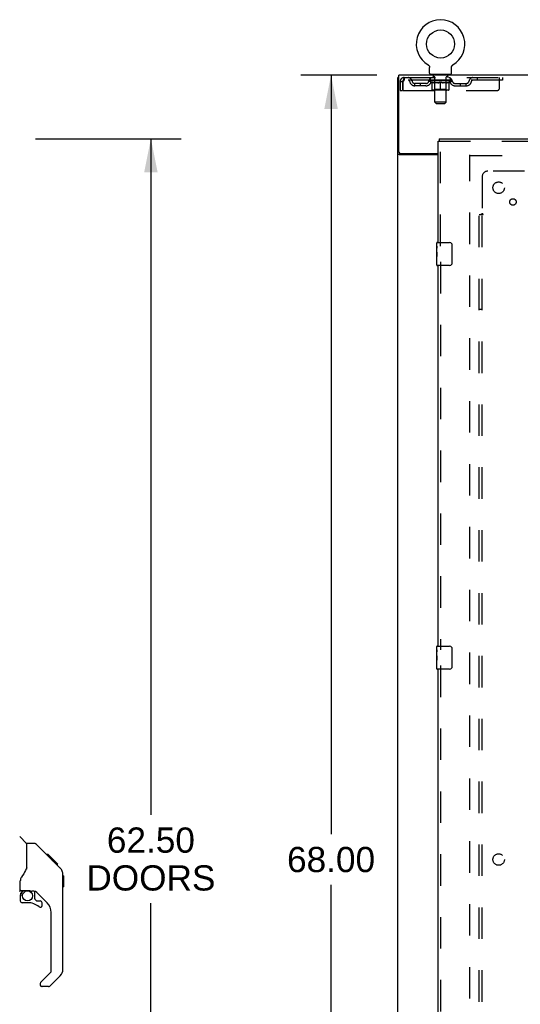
# Model space of a CAD drawing. Header units: inches. Extents: x 0 to 248, y 0 to 160.
# Tile 7 of 69: x 24 to 46, y 75 to 118. Entities that reach past the tile are written whole.
import ezdxf

# ---------------------------------------------------------------- set-up
doc = ezdxf.new("R2010")
doc.units = ezdxf.units.IN
doc.header["$LTSCALE"] = 13.627625
doc.header["$MEASUREMENT"] = 0
doc.linetypes.add('HIDDEN', pattern=[0.2, 0.1, -0.1])
doc.layers.get('0').update_dxf_attribs({"linetype": 'CONTINUOUS'})
for name, color, linetype in [('DEFAULT_2', 8, 'HIDDEN'), ('DIMENSIONS', 7, 'CONTINUOUS'), ('LEFTHAND_DOOR_ASSEMBLY', 7, 'CONTINUOUS'), ('RIGHTHAND_DOOR_ASSEMBLY', 7, 'CONTINUOUS'), ('SUBPANEL', 7, 'CONTINUOUS')]:
    doc.layers.add(name, color=color, linetype=linetype)
doc.styles.get("Standard").update_dxf_attribs({"font": 'arial.ttf'})
doc.dimstyles.new('DIMSTYLE_1', dxfattribs={"dimtxt": 1.093125, "dimasz": 1.4575, "dimexe": 0.09, "dimexo": 0.07, "dimgap": 0.0375, "dimtad": 0, "dimtih": 1, "dimtoh": 1, "dimzin": 4, "dimdsep": 46, "dimtxsty": 'Standard', "dimblk": '_FILLED', "dimblk1": '_FILLED', "dimblk2": '_FILLED', "dimcen": 0.09, "dimadec": 3, "dimazin": 1, "dimtfac": 1, "dimtdec": 3, "dimtofl": 0, "dimtmove": 0, "dimatfit": 3, "dimldrblk": '_FILLED', "dimfxl": 0, "dimtolj": 1, "dimtzin": 4, "dimarcsym": 0})

# ---------------------------------------------------------------- blocks, each defined once
blk = doc.blocks.new('_FILLED')
at = {"color": 0, "linetype": 'ByBlock'}
blk.add_solid([(0, 0), (-1, 0.2), (-1, -0.2)], dxfattribs=at)
blk = doc.blocks.new('*D9')
at = {"layer": 'DIMENSIONS', "color": 2, "linetype": 'Continuous'}
for p, q in [((25.135, 112.659), (31.456, 112.659)), ((30.144, 112.659), (30.144, 83.345)), ((30.144, 50.159), (30.144, 79.519)), ((25.135, 50.159), (31.456, 50.159))]:
    blk.add_line(p, q, dxfattribs=at)
at = {"layer": 'DIMENSIONS', "color": 2, "linetype": 'Continuous', "xscale": 1.4575, "yscale": 1.4575, "zscale": 1.4575}
for p, rotation in [((30.144, 112.659), 90), ((30.144, 50.159), 270)]:
    blk.add_blockref('_FILLED', p, dxfattribs=dict(at, rotation=rotation))
at = {"layer": 'DIMENSIONS', "color": 2, "linetype": 'Continuous', "insert": (30.144, 82.798), "char_height": 1.0931, "width": 5.5916, "attachment_point": 2, "line_spacing_factor": 0.9}
blk.add_mtext('62.50\\PDOORS', dxfattribs=at)
blk = doc.blocks.new('*D12')
at = {"layer": 'DIMENSIONS', "color": 2, "linetype": 'Continuous'}
for p, q in [((39.947, 115.409), (36.648, 115.409)), ((37.96, 115.409), (37.96, 82.503)), ((37.96, 47.409), (37.96, 80.316)), ((39.947, 47.409), (36.648, 47.409))]:
    blk.add_line(p, q, dxfattribs=at)
at = {"layer": 'DIMENSIONS', "color": 2, "linetype": 'Continuous', "xscale": 1.4575, "yscale": 1.4575, "zscale": 1.4575}
for p, rotation in [((37.96, 115.409), 90), ((37.96, 47.409), 270)]:
    blk.add_blockref('_FILLED', p, dxfattribs=dict(at, rotation=rotation))
at = {"layer": 'DIMENSIONS', "color": 2, "linetype": 'Continuous', "insert": (37.96, 81.956), "char_height": 1.0931, "width": 3.81984, "attachment_point": 2, "line_spacing_factor": 0.9}
blk.add_mtext('68.00', dxfattribs=at)

msp = doc.modelspace()

# ---------------------------------------------------------------- linework, layer by layer
at = {"color": 7, "linetype": 'Continuous'}
for p, q in [((42.173, 115.856), (42.173, 115.856)), ((42.173, 115.856), (42.176, 115.854)), ((42.176, 115.854), (42.178, 115.852)), ((42.178, 115.852), (42.18, 115.851)), ((42.18, 115.851), (42.184, 115.849)), ((42.184, 115.849), (42.187, 115.846)), ((42.187, 115.846), (42.19, 115.843)), ((42.19, 115.843), (42.194, 115.841)), ((42.194, 115.841), (42.197, 115.838)), ((42.197, 115.838), (42.2, 115.834)), ((42.2, 115.835), (42.203, 115.831)), ((42.203, 115.831), (42.206, 115.828)), ((42.205, 115.828), (42.208, 115.825)), ((42.208, 115.825), (42.211, 115.821)), ((42.211, 115.821), (42.213, 115.818)), ((42.213, 115.818), (42.216, 115.814)), ((42.216, 115.814), (42.218, 115.81)), ((42.218, 115.81), (42.22, 115.806)), ((42.22, 115.806), (42.222, 115.802)), ((42.222, 115.802), (42.224, 115.799)), ((42.224, 115.799), (42.225, 115.795)), ((42.225, 115.795), (42.227, 115.79)), ((42.227, 115.79), (42.228, 115.786)), ((42.228, 115.786), (42.229, 115.782)), ((42.234, 115.499), (42.234, 115.748)), ((43.184, 115.748), (43.184, 115.752)), ((43.184, 115.499), (43.184, 115.748)), ((43.188, 115.778), (43.189, 115.782)), ((43.189, 115.782), (43.19, 115.786)), ((43.19, 115.786), (43.191, 115.79)), ((43.191, 115.79), (43.193, 115.795)), ((43.193, 115.795), (43.195, 115.799)), ((43.195, 115.799), (43.196, 115.802)), ((43.196, 115.802), (43.198, 115.806)), ((43.198, 115.806), (43.2, 115.81)), ((43.2, 115.81), (43.203, 115.814)), ((43.203, 115.814), (43.205, 115.818)), ((43.205, 115.818), (43.207, 115.821)), ((43.207, 115.821), (43.21, 115.825)), ((43.21, 115.825), (43.213, 115.828)), ((43.213, 115.828), (43.216, 115.831)), ((43.215, 115.831), (43.218, 115.835)), ((43.218, 115.834), (43.221, 115.838)), ((43.221, 115.838), (43.225, 115.841)), ((43.225, 115.841), (43.228, 115.843)), ((43.228, 115.843), (43.231, 115.846)), ((43.231, 115.846), (43.235, 115.849)), ((43.235, 115.849), (43.238, 115.851)), ((43.238, 115.851), (43.24, 115.852)), ((43.238, 115.851), (43.24, 115.852)), ((43.24, 115.852), (43.242, 115.854)), ((43.242, 115.854), (43.245, 115.856)), ((43.245, 115.856), (43.245, 115.856)), ((40.907, 115.305), (40.855, 115.305)), ((42.272, 115.439), (42.272, 115.409)), ((43.147, 115.439), (42.272, 115.439)), ((43.147, 115.439), (43.147, 115.409))]:
    msp.add_line(p, q, dxfattribs=at)
at = {"color": 3, "linetype": 'Continuous'}
for p, q in [((40.855, 47.513), (40.855, 115.305)), ((40.907, 112.073), (40.907, 115.409)), ((118.553, 115.409), (40.907, 115.409)), ((42.605, 111.961), (40.925, 111.961)), ((40.967, 112.013), (42.605, 112.013))]:
    msp.add_line(p, q, dxfattribs=at)
at = {"color": 7, "linetype": 'Continuous'}
for points in [[(42.229, 115.782), (42.231, 115.778), (42.232, 115.774), (42.232, 115.77), (42.233, 115.765), (42.233, 115.761), (42.234, 115.757), (42.234, 115.752), (42.234, 115.748)], [(42.234, 115.757), (42.234, 115.752), (42.234, 115.748)], [(43.184, 115.752), (43.184, 115.757), (43.185, 115.761), (43.185, 115.765), (43.186, 115.769), (43.187, 115.774), (43.188, 115.778)], [(43.184, 115.752), (43.184, 115.757), (43.185, 115.761), (43.185, 115.765), (43.186, 115.77)]]:
    msp.add_lwpolyline(points, dxfattribs=at)
at = {"color": 3, "linetype": 'Continuous'}
for points in [[(40.89, 111.976), (40.886, 111.978), (40.882, 111.979), (40.879, 111.98), (40.876, 111.981), (40.873, 111.983), (40.87, 111.984), (40.868, 111.985), (40.865, 111.987), (40.863, 111.988), (40.861, 111.99), (40.859, 111.992), (40.858, 111.993), (40.857, 111.995), (40.856, 111.997), (40.856, 111.998), (40.855, 112), (40.855, 112.002)], [(40.925, 111.961), (40.923, 111.963), (40.921, 111.964), (40.918, 111.966), (40.915, 111.967), (40.912, 111.968), (40.909, 111.97), (40.905, 111.971), (40.901, 111.973), (40.89, 111.976)]]:
    msp.add_lwpolyline(points, dxfattribs=at)
at = {"color": 7, "linetype": 'Continuous'}
msp.add_circle((42.709, 116.763), 0.609, dxfattribs=at)
for centre, radius, start, end in [((42.709, 116.763), 1.054, 300.3993, 239.6007), ((42.294, 115.499), 0.06, 180, 270), ((43.124, 115.499), 0.06, 270, 360)]:
    msp.add_arc(centre, radius, start, end, dxfattribs=at)
at = {"color": 3, "linetype": 'Continuous'}
msp.add_arc((40.967, 112.073), 0.06, 180, 270, dxfattribs=at)
at = {"layer": 'DEFAULT_2', "color": 8, "linetype": 'HIDDEN'}
for p, q in [((42.173, 115.856), (42.173, 115.856)), ((42.178, 115.852), (42.18, 115.851)), ((43.245, 115.856), (43.245, 115.856)), ((41.126, 115.305), (41.126, 115.201)), ((41.126, 115.305), (45.397, 115.305)), ((42.272, 115.201), (42.272, 115.305)), ((42.364, 115.439), (42.364, 115.409)), ((42.399, 115.349), (42.399, 115.429)), ((42.468, 115.339), (42.409, 115.339)), ((42.46, 114.249), (42.46, 115.329)), ((43.009, 115.339), (42.95, 115.339)), ((42.958, 114.249), (42.958, 115.329)), ((43.019, 115.349), (43.019, 115.429)), ((43.054, 115.439), (43.054, 115.409)), ((43.147, 115.201), (43.147, 115.305)), ((44.297, 115.305), (44.297, 115.201)), ((45.272, 114.868), (45.272, 115.305)), ((45.397, 115.305), (45.397, 115.201)), ((40.959, 115.138), (40.959, 114.743)), ((40.959, 115.138), (41.063, 115.138)), ((41.063, 115.138), (41.063, 114.743)), ((41.093, 114.743), (41.093, 115.138)), ((45.397, 115.201), (41.126, 115.201)), ((41.595, 114.95), (41.595, 115.054)), ((42.077, 115.054), (41.595, 115.054)), ((42.077, 114.95), (41.595, 114.95)), ((41.845, 114.95), (41.845, 115.054)), ((42.203, 115.164), (42.203, 115.201)), ((42.33, 115.075), (42.203, 115.164)), ((43.215, 115.164), (42.203, 115.164)), ((42.211, 115.196), (42.211, 115.201)), ((42.218, 115.193), (42.218, 115.196)), ((42.218, 115.193), (43.201, 115.193)), ((42.225, 115.193), (42.225, 115.196)), ((42.225, 115.193), (42.225, 115.196)), ((42.233, 115.196), (42.233, 115.201)), ((42.246, 115.193), (42.246, 115.196)), ((42.248, 115.193), (42.248, 115.196)), ((42.271, 115.196), (42.271, 115.201)), ((42.282, 115.193), (42.282, 115.196)), ((42.284, 115.193), (42.284, 115.196)), ((42.448, 115.196), (42.287, 115.196)), ((42.321, 115.196), (42.321, 115.201)), ((42.322, 115.193), (42.322, 115.196)), ((42.323, 115.193), (42.323, 115.196)), ((42.325, 115.193), (42.325, 115.196)), ((42.33, 115.075), (42.339, 115.075)), ((42.331, 115.193), (42.331, 115.196)), ((42.331, 115.193), (42.331, 115.196)), ((42.334, 115.193), (42.334, 115.196)), ((42.337, 115.193), (42.337, 115.197)), ((42.339, 114.785), (42.339, 115.109)), ((42.34, 115.193), (42.34, 115.196)), ((42.351, 115.193), (42.351, 115.196)), ((42.366, 115.193), (42.366, 115.198)), ((42.366, 115.193), (42.366, 115.196)), ((42.383, 115.193), (42.383, 115.196)), ((42.384, 115.196), (42.384, 115.201)), ((42.391, 115.193), (42.391, 115.196)), ((42.395, 115.193), (42.395, 115.196)), ((42.402, 115.193), (42.402, 115.196)), ((42.411, 115.193), (42.411, 115.199)), ((42.424, 115.193), (42.424, 115.196)), ((42.426, 115.193), (42.426, 115.196)), ((42.448, 115.193), (42.448, 115.196)), ((42.501, 115.196), (42.452, 115.196)), ((42.596, 115.075), (42.452, 115.075)), ((42.456, 115.196), (42.456, 115.201)), ((42.459, 114.787), (42.459, 115.162)), ((42.461, 115.193), (42.461, 115.196)), ((42.465, 115.193), (42.465, 115.196)), ((42.47, 115.193), (42.47, 115.2)), ((42.473, 115.193), (42.473, 115.196)), ((42.482, 115.193), (42.482, 115.196)), ((42.501, 115.193), (42.501, 115.196)), ((42.561, 115.196), (42.514, 115.196)), ((42.53, 115.193), (42.53, 115.196)), ((42.536, 115.196), (42.536, 115.201)), ((42.539, 115.193), (42.539, 115.196)), ((42.541, 115.193), (42.541, 115.201)), ((42.543, 115.193), (42.543, 115.196)), ((42.549, 115.193), (42.549, 115.196)), ((42.561, 115.193), (42.561, 115.196)), ((42.626, 115.196), (42.582, 115.196)), ((42.592, 115.193), (42.592, 115.196)), ((42.618, 115.196), (42.709, 115.201)), ((42.621, 115.196), (42.621, 115.201)), ((42.622, 115.201), (42.621, 115.201)), ((42.622, 115.196), (42.622, 115.201)), ((42.622, 115.193), (42.622, 115.196)), ((42.625, 115.193), (42.625, 115.196)), ((42.626, 115.193), (42.626, 115.196)), ((42.626, 115.193), (42.626, 115.196)), ((42.692, 115.196), (42.654, 115.196)), ((42.658, 115.193), (42.658, 115.196)), ((42.692, 115.193), (42.692, 115.196)), ((42.707, 115.196), (42.707, 115.196)), ((42.707, 115.193), (42.707, 115.196)), ((42.707, 115.193), (42.707, 115.196)), ((42.709, 115.196), (42.709, 115.201)), ((42.709, 114.755), (42.709, 115.11)), ((42.711, 115.193), (42.711, 115.196)), ((42.711, 115.193), (42.711, 115.196)), ((42.711, 115.196), (42.711, 115.196)), ((42.713, 115.196), (42.764, 115.196)), ((42.726, 115.193), (42.726, 115.196)), ((42.739, 115.196), (42.739, 115.2)), ((42.739, 115.2), (42.801, 115.196)), ((42.756, 115.196), (42.756, 115.199)), ((42.76, 115.193), (42.76, 115.196)), ((42.792, 115.193), (42.792, 115.196)), ((42.793, 115.193), (42.793, 115.196)), ((42.793, 115.193), (42.793, 115.196)), ((42.793, 115.196), (42.836, 115.196)), ((42.797, 115.196), (42.797, 115.201)), ((42.797, 115.196), (42.797, 115.201)), ((42.797, 115.201), (42.797, 115.201)), ((42.797, 115.193), (42.797, 115.196)), ((42.966, 115.075), (42.822, 115.075)), ((42.826, 115.193), (42.826, 115.196)), ((42.857, 115.193), (42.857, 115.196)), ((42.857, 115.196), (42.904, 115.196)), ((42.869, 115.193), (42.869, 115.196)), ((42.875, 115.193), (42.875, 115.196)), ((42.877, 115.193), (42.877, 115.201)), ((42.879, 115.193), (42.879, 115.196)), ((42.882, 115.196), (42.882, 115.201)), ((42.888, 115.193), (42.888, 115.196)), ((42.917, 115.193), (42.917, 115.196)), ((42.917, 115.196), (42.966, 115.196)), ((42.936, 115.193), (42.936, 115.196)), ((42.945, 115.193), (42.945, 115.196)), ((42.948, 115.193), (42.948, 115.2)), ((42.953, 115.193), (42.953, 115.196)), ((42.957, 115.193), (42.957, 115.196)), ((42.959, 114.787), (42.959, 115.162)), ((42.962, 115.196), (42.962, 115.201)), ((42.97, 115.193), (42.97, 115.196)), ((42.97, 115.196), (43.131, 115.196)), ((42.992, 115.193), (42.992, 115.196)), ((42.995, 115.193), (42.995, 115.196)), ((43.007, 115.193), (43.007, 115.199)), ((43.016, 115.193), (43.016, 115.196)), ((43.023, 115.193), (43.023, 115.196)), ((43.027, 115.193), (43.027, 115.196)), ((43.034, 115.196), (43.034, 115.201)), ((43.036, 115.193), (43.036, 115.196)), ((43.052, 115.193), (43.052, 115.198)), ((43.052, 115.193), (43.052, 115.196)), ((43.067, 115.193), (43.067, 115.196)), ((43.078, 115.193), (43.078, 115.196)), ((43.08, 114.785), (43.08, 115.109)), ((43.08, 115.075), (43.088, 115.075)), ((43.082, 115.193), (43.082, 115.197)), ((43.084, 115.193), (43.084, 115.196)), ((43.087, 115.193), (43.087, 115.196)), ((43.087, 115.193), (43.087, 115.196)), ((43.088, 115.075), (43.215, 115.164)), ((43.093, 115.193), (43.093, 115.196)), ((43.095, 115.193), (43.095, 115.196)), ((43.096, 115.193), (43.096, 115.196)), ((43.097, 115.196), (43.097, 115.201)), ((43.134, 115.193), (43.134, 115.196)), ((43.136, 115.193), (43.136, 115.196)), ((43.147, 115.196), (43.147, 115.201)), ((43.17, 115.193), (43.17, 115.196)), ((43.172, 115.193), (43.172, 115.196)), ((43.185, 115.196), (43.185, 115.201)), ((43.193, 115.193), (43.193, 115.196)), ((43.194, 115.193), (43.194, 115.196)), ((43.201, 115.193), (43.201, 115.196)), ((43.208, 115.196), (43.208, 115.201)), ((43.215, 115.164), (43.215, 115.201)), ((43.341, 115.054), (43.824, 115.054)), ((43.341, 114.95), (43.824, 114.95)), ((43.574, 114.95), (43.574, 115.054)), ((43.824, 114.95), (43.824, 115.054)), ((40.959, 114.743), (41.063, 114.743)), ((41.093, 114.743), (45.147, 114.743)), ((43.05, 114.755), (42.368, 114.755)), ((42.459, 114.787), (42.427, 114.755)), ((42.959, 114.787), (42.459, 114.787)), ((42.959, 114.787), (42.991, 114.755)), ((42.52, 114.189), (42.46, 114.249)), ((42.958, 114.249), (42.46, 114.249)), ((42.52, 114.189), (42.898, 114.189)), ((42.898, 114.189), (42.958, 114.249)), ((43.98, 50.857), (43.98, 111.961)), ((78.084, 111.909), (43.994, 111.909))]:
    msp.add_line(p, q, dxfattribs=at)
for points in [[(41.126, 115.305), (41.124, 115.304), (41.121, 115.301), (41.119, 115.296), (41.117, 115.289), (41.114, 115.28), (41.112, 115.269), (41.11, 115.256), (41.107, 115.243), (41.105, 115.227), (41.103, 115.211), (41.1, 115.194), (41.098, 115.176), (41.095, 115.157), (41.093, 115.138)], [(41.126, 115.201), (41.124, 115.201), (41.121, 115.2), (41.119, 115.198), (41.117, 115.195), (41.114, 115.192), (41.112, 115.188), (41.11, 115.183), (41.107, 115.178), (41.105, 115.172), (41.103, 115.166), (41.1, 115.159), (41.098, 115.152), (41.095, 115.145), (41.093, 115.138)], [(42.339, 115.109), (42.359, 115.102), (42.38, 115.094), (42.399, 115.088), (42.419, 115.083), (42.439, 115.078), (42.458, 115.075)], [(42.452, 115.075), (42.434, 115.079), (42.415, 115.083), (42.396, 115.088), (42.377, 115.094), (42.358, 115.101), (42.339, 115.109)], [(42.588, 115.075), (42.608, 115.079), (42.628, 115.083), (42.648, 115.088), (42.668, 115.095), (42.689, 115.102), (42.709, 115.11)], [(42.709, 115.108), (42.69, 115.101), (42.671, 115.094), (42.652, 115.088), (42.633, 115.083), (42.615, 115.079), (42.596, 115.075)], [(42.709, 115.11), (42.73, 115.102), (42.75, 115.095), (42.77, 115.088), (42.79, 115.083), (42.81, 115.078), (42.83, 115.075)], [(42.822, 115.075), (42.803, 115.079), (42.785, 115.083), (42.766, 115.088), (42.747, 115.094), (42.728, 115.101), (42.709, 115.108)], [(42.96, 115.075), (42.979, 115.078), (42.999, 115.083), (43.019, 115.088), (43.039, 115.095), (43.059, 115.102), (43.08, 115.109)], [(43.08, 115.109), (43.06, 115.101), (43.041, 115.094), (43.022, 115.088), (43.003, 115.083), (42.984, 115.079), (42.966, 115.075)]]:
    msp.add_lwpolyline(points, dxfattribs=at)
for centre, radius, start, end in [((41.126, 115.138), 0.167, 90, 180), ((41.305, 115.138), 0.167, 8.0716, 90), ((42.367, 115.138), 0.167, 90, 171.9284), ((42.389, 115.429), 0.01, 0, 90), ((42.409, 115.349), 0.01, 180, 270), ((42.45, 115.329), 0.01, 0, 90), ((42.968, 115.329), 0.01, 90, 180), ((43.009, 115.349), 0.01, 270, 360), ((43.029, 115.429), 0.01, 90, 180), ((43.052, 115.138), 0.167, 8.0716, 90), ((44.113, 115.138), 0.167, 90, 171.9284), ((41.126, 115.138), 0.063, 90, 180), ((41.306, 115.139), 0.0625, 7.9863, 90), ((41.595, 115.179), 0.229, 187.9863, 270), ((41.595, 115.179), 0.125, 188.0716, 270), ((42.077, 115.179), 0.125, 270, 351.9284), ((42.077, 115.179), 0.229, 270, 352.0137), ((42.366, 115.139), 0.0625, 90, 172.0137), ((42.427, 115.162), 0.0318, 0, 90), ((42.991, 115.162), 0.0318, 90, 180), ((43.052, 115.139), 0.0625, 7.9863, 90), ((43.341, 115.179), 0.229, 187.9863, 270), ((43.341, 115.179), 0.125, 188.0716, 270), ((43.824, 115.179), 0.125, 270, 351.9284), ((43.824, 115.179), 0.229, 270, 352.0137), ((44.112, 115.139), 0.0625, 90, 172.0137), ((45.147, 114.868), 0.125, 270, 360), ((42.368, 114.785), 0.0296, 180, 270), ((43.05, 114.785), 0.0296, 270, 360)]:
    msp.add_arc(centre, radius, start, end, dxfattribs=at)
for centre, major_axis, ratio, start_param, end_param in [((42.709, 115.201), (0.506, 0.005), 0.05963, 2.96643, 3.140963), ((42.187, 115.192), (0.158, 0), 0.060556, 0.430652, 1.470503), ((42.709, 115.201), (0.506, 0), 0.060556, -3.141593, -2.96706), ((42.187, 115.186), (0.158, 0.002), 0.05963, 1.376596, 1.469874), ((42.709, 115.201), (0.506, 0.011), 0.05688, 2.791345, 2.965878), ((42.168, 115.192), (0.158, 0.002), 0.05963, 0.25549, 1.295341), ((42.222, 115.192), (0.158, -0.002), 0.05963, 0.605815, 1.645666), ((42.709, 115.201), (0.506, -0.005), 0.05963, -2.96643, -2.791898), ((42.222, 115.186), (0.158, 0), 0.060556, 1.551758, 1.645036), ((42.168, 115.186), (0.158, 0.003), 0.05688, 1.20151, 1.294789), ((42.223, 115.188), (0.131, 0.001), 0.05963, 1.065228, 1.614276), ((42.208, 115.188), (0.131, 0.003), 0.05688, 0.890143, 1.43919), ((42.254, 115.188), (0.131, 0), 0.060556, 1.240391, 1.789438), ((42.709, 115.201), (0.506, 0.015), 0.052395, 2.616403, 2.790936), ((42.165, 115.192), (0.158, 0.003), 0.05688, 0.080405, 1.120256), ((42.272, 115.192), (0.158, -0.003), 0.05688, 0.7809, 1.820751), ((42.709, 115.201), (0.506, -0.011), 0.05688, -2.791345, -2.616812), ((42.272, 115.186), (0.158, -0.002), 0.05963, 1.72692, 1.820198), ((42.165, 115.186), (0.158, 0.005), 0.052395, 1.026568, 1.119847), ((42.207, 115.188), (0.131, 0.004), 0.052395, 0.715201, 1.264248), ((42.298, 115.188), (0.131, -0.001), 0.05963, 1.415553, 1.9646), ((42.709, 115.201), (0.506, 0.02), 0.046319, 2.441654, 2.616187), ((42.336, 115.192), (0.158, -0.005), 0.052395, 0.955842, 1.995693), ((42.178, 115.192), (0.158, 0.005), 0.052395, -0.094537, 0.945314), ((42.709, 115.201), (0.506, -0.015), 0.052395, -2.616403, -2.44187), ((42.336, 115.186), (0.158, -0.003), 0.05688, 1.902006, 1.995284), ((42.178, 115.186), (0.158, 0.006), 0.046319, 0.851819, 0.945098), ((42.222, 115.188), (0.131, 0.005), 0.046319, 0.540452, 1.089499), ((42.355, 115.188), (0.131, -0.003), 0.05688, 1.590638, 2.139686), ((42.709, 115.201), (0.506, 0.024), 0.038841, 2.267123, 2.441656), ((42.41, 115.192), (0.158, -0.006), 0.046319, 1.130591, 2.170442), ((42.208, 115.192), (0.158, 0.006), 0.046319, -0.269286, 0.770565), ((42.709, 115.201), (0.506, -0.02), 0.046319, -2.441654, -2.267121), ((42.41, 115.186), (0.158, -0.005), 0.052395, 2.076947, 2.170226), ((42.208, 115.186), (0.158, 0.007), 0.038841, 0.677289, 0.770567), ((42.251, 115.188), (0.131, 0.006), 0.038841, 0.365921, 0.914969), ((42.423, 115.188), (0.131, -0.004), 0.052395, 1.76558, 2.314627), ((42.709, 115.201), (0.506, 0.027), 0.030195, 2.09281, 2.267343), ((42.494, 115.192), (0.158, -0.007), 0.038841, 1.305122, 2.344973), ((42.253, 115.192), (0.158, 0.007), 0.038841, -0.443817, 0.596034), ((42.709, 115.201), (0.506, -0.024), 0.038841, -2.267123, -2.092591), ((42.494, 115.186), (0.158, -0.006), 0.046319, 2.251696, 2.344975), ((42.253, 115.186), (0.158, 0.008), 0.030195, 0.502975, 0.596254), ((42.295, 115.188), (0.131, 0.007), 0.030195, 0.191608, 0.740655), ((42.499, 115.188), (0.131, -0.005), 0.046319, 1.940329, 2.489376), ((42.312, 115.192), (0.158, 0.008), 0.030195, -0.61813, 0.421721), ((42.709, 115.201), (0.506, 0.029), 0.020645, 1.918687, 2.09322), ((42.585, 115.192), (0.158, -0.008), 0.030195, 1.479435, 2.519286), ((42.709, 115.201), (0.506, -0.027), 0.030195, -2.09281, -1.918277), ((42.585, 115.186), (0.158, -0.007), 0.038841, 2.426227, 2.519505), ((42.312, 115.186), (0.158, 0.009), 0.020645, 0.328852, 0.422131), ((42.351, 115.188), (0.131, 0.007), 0.020645, 0.017485, 0.566532), ((42.582, 115.188), (0.131, -0.006), 0.038841, 2.11486, 2.663907), ((42.382, 115.192), (0.158, 0.009), 0.020645, -0.792253, 0.247598), ((42.709, 115.201), (0.506, 0.03), 0.010478, 1.744704, 1.919237), ((42.679, 115.192), (0.158, -0.009), 0.020645, 1.653558, 2.693409), ((42.709, 115.201), (0.506, -0.029), 0.020645, -1.918687, -1.744154), ((42.679, 115.186), (0.158, -0.008), 0.030195, 2.60054, 2.693819), ((42.382, 115.186), (0.158, 0.009), 0.010478, 0.154869, 0.248148), ((42.418, 115.188), (0.131, 0.008), 0.010478, 6.126688, 6.675735), ((42.668, 115.188), (0.131, -0.007), 0.030195, 2.289173, 2.83822), ((42.463, 115.192), (0.158, 0.009), 0.010478, -0.966236, -0.000846), ((42.774, 115.192), (0.158, -0.009), 0.010478, 1.827541, 2.867392), ((42.709, 115.201), (0.506, -0.03), 0.010478, -1.744704, -1.563007), ((42.774, 115.186), (0.158, -0.009), 0.020645, 2.774664, 2.867942), ((42.756, 115.188), (0.131, -0.007), 0.020645, 2.463296, 3.012344), ((42.645, 115.192), (0.158, 0.009), 0.010478, 0.274201, 1.314052), ((42.576, 115.188), (0.131, 0.008), 0.010478, -0.000483, 0.504314), ((42.552, 115.186), (0.158, 0.009), 0.010478, 0.099668, 0.192946), ((42.709, 115.201), (0.506, 0.03), 0.010478, -1.571421, -1.396888), ((42.867, 115.186), (0.158, -0.009), 0.010478, 2.74231, 2.948646), ((42.842, 115.188), (0.131, -0.008), 0.010478, 2.637279, 3.14189), ((42.74, 115.192), (0.158, 0.009), 0.020645, 0.448184, 1.488034), ((42.662, 115.188), (0.131, 0.007), 0.020645, 0.129249, 0.678296), ((42.645, 115.186), (0.158, 0.009), 0.020645, 0.273651, 0.366929), ((42.709, 115.201), (0.506, 0.029), 0.020645, -1.397439, -1.222906), ((42.955, 115.192), (0.158, -0.009), 0.010478, -3.140747, -2.175357), ((42.709, 115.201), (0.506, -0.03), 0.010478, 1.222355, 1.396888), ((42.834, 115.192), (0.158, 0.008), 0.030195, 0.622307, 1.662158), ((42.75, 115.188), (0.131, 0.007), 0.030195, 0.303372, 0.852419), ((43.001, 115.188), (0.131, -0.008), 0.010478, 2.749043, 3.29809), ((43.036, 115.192), (0.158, -0.009), 0.020645, 2.893995, 3.933846), ((42.74, 115.186), (0.158, 0.008), 0.030195, 0.447774, 0.541052), ((43.036, 115.186), (0.158, -0.009), 0.010478, 2.893445, 2.986723), ((42.709, 115.201), (0.506, 0.027), 0.030195, -1.223315, -1.048783), ((42.709, 115.201), (0.506, -0.029), 0.020645, 1.048373, 1.222906), ((42.924, 115.192), (0.158, 0.007), 0.038841, 0.79662, 1.836471), ((42.837, 115.188), (0.131, 0.006), 0.038841, 0.477686, 1.026733), ((43.067, 115.188), (0.131, -0.007), 0.020645, 2.57506, 3.124108), ((43.107, 115.192), (0.158, -0.008), 0.030195, 2.719872, 3.759723), ((43.008, 115.192), (0.158, 0.006), 0.046319, 0.971151, 2.011002), ((42.834, 115.186), (0.158, 0.007), 0.038841, 0.622087, 0.715366), ((43.107, 115.186), (0.158, -0.009), 0.020645, 2.719462, 2.812741), ((42.709, 115.201), (0.506, 0.024), 0.038841, -1.049002, -0.874469), ((42.709, 115.201), (0.506, -0.027), 0.030195, 0.87425, 1.048783), ((42.919, 115.188), (0.131, 0.005), 0.046319, 0.652216, 1.201263), ((43.082, 115.192), (0.158, 0.005), 0.052395, 1.1459, 2.185751), ((43.124, 115.188), (0.131, -0.007), 0.030195, 2.400937, 2.949985), ((43.165, 115.192), (0.158, -0.007), 0.038841, 2.545558, 3.585409), ((42.996, 115.188), (0.131, 0.004), 0.052395, 0.826965, 1.376012), ((42.924, 115.186), (0.158, 0.006), 0.046319, 0.796618, 0.889896), ((43.165, 115.186), (0.158, -0.008), 0.030195, 2.545339, 2.638617), ((43.146, 115.192), (0.158, 0.003), 0.05688, 1.320842, 2.360692), ((42.709, 115.201), (0.506, 0.02), 0.046319, -0.874471, -0.699939), ((42.709, 115.201), (0.506, -0.024), 0.038841, 0.699936, 0.874469), ((43.21, 115.192), (0.158, -0.006), 0.046319, 2.371028, 3.410879), ((43.167, 115.188), (0.131, -0.006), 0.038841, 2.226624, 2.775671), ((43.196, 115.192), (0.158, 0.002), 0.05963, 1.495927, 2.535778), ((43.063, 115.188), (0.131, 0.003), 0.05688, 1.001907, 1.550954), ((43.24, 115.192), (0.158, -0.005), 0.052395, 2.196279, 3.23613), ((43.008, 115.186), (0.158, 0.005), 0.052395, 0.971367, 1.064645), ((43.196, 115.188), (0.131, -0.005), 0.046319, 2.052093, 2.601141), ((43.231, 115.192), (0.158, 0), 0.060556, 1.671089, 2.71094), ((43.21, 115.186), (0.158, -0.007), 0.038841, 2.371026, 2.464304), ((43.254, 115.192), (0.158, -0.003), 0.05688, 2.021337, 3.061188), ((42.709, 115.201), (0.506, 0.015), 0.052395, -0.699723, -0.52519), ((42.709, 115.201), (0.506, -0.02), 0.046319, 0.525406, 0.699939), ((43.251, 115.192), (0.158, -0.002), 0.05963, 1.846251, 2.886102), ((43.12, 115.188), (0.131, 0.001), 0.05963, 1.176993, 1.72604), ((43.211, 115.188), (0.131, -0.004), 0.052395, 1.877344, 2.426392), ((43.164, 115.188), (0.131, 0), 0.060556, 1.352155, 1.901202), ((43.211, 115.188), (0.131, -0.003), 0.05688, 1.702402, 2.25145), ((43.195, 115.188), (0.131, -0.001), 0.05963, 1.527317, 2.076364), ((43.082, 115.186), (0.158, 0.003), 0.05688, 1.146309, 1.239587), ((43.24, 115.186), (0.158, -0.006), 0.046319, 2.196495, 2.289773), ((42.709, 115.201), (0.506, 0.011), 0.05688, -0.524781, -0.350248), ((42.709, 115.201), (0.506, -0.015), 0.052395, 0.350657, 0.52519), ((43.146, 115.186), (0.158, 0.002), 0.05963, 1.321394, 1.414673), ((43.254, 115.186), (0.158, -0.005), 0.052395, 2.021746, 2.115024), ((42.709, 115.201), (0.506, 0.005), 0.05963, -0.349695, -0.175162), ((42.709, 115.201), (0.506, -0.011), 0.05688, 0.175715, 0.350248), ((43.196, 115.186), (0.158, 0), 0.060556, 1.496556, 1.589835), ((43.251, 115.186), (0.158, -0.003), 0.05688, 1.846804, 1.940083), ((43.231, 115.186), (0.158, -0.002), 0.05963, 1.671719, 1.764997), ((42.709, 115.201), (0.506, 0), 0.060556, -0.174533, 0), ((42.709, 115.201), (0.506, -0.005), 0.05963, 0.000629, 0.175162)]:
    msp.add_ellipse(centre, major_axis=major_axis, ratio=ratio, start_param=start_param, end_param=end_param, dxfattribs=at)
at = {"layer": 'LEFTHAND_DOOR_ASSEMBLY', "color": 3, "linetype": 'Continuous'}
for p, q in [((42.605, 108.159), (42.605, 112.555)), ((42.647, 112.659), (78.751, 112.659)), ((42.605, 90.659), (42.605, 107.159)), ((42.605, 73.159), (42.605, 89.659))]:
    msp.add_line(p, q, dxfattribs=at)
at = {"layer": 'LEFTHAND_DOOR_ASSEMBLY', "color": 7, "linetype": 'Continuous'}
for p, q in [((42.605, 112.555), (42.647, 112.555)), ((42.647, 112.659), (42.647, 112.555)), ((42.545, 107.999), (42.545, 108.144)), ((42.545, 107.741), (42.545, 107.998)), ((42.56, 108.159), (43.1, 108.159)), ((43.2, 108.059), (43.2, 107.259)), ((42.551, 107.942), (42.545, 107.942)), ((42.545, 107.775), (42.552, 107.775)), ((42.545, 107.174), (42.545, 107.738)), ((42.547, 107.712), (42.545, 107.712)), ((42.545, 107.58), (42.551, 107.58)), ((42.552, 107.775), (42.552, 107.911)), ((42.545, 107.544), (42.552, 107.544)), ((42.545, 107.481), (42.552, 107.481)), ((42.545, 107.314), (42.552, 107.314)), ((42.552, 107.314), (42.552, 107.544)), ((43.1, 107.159), (42.56, 107.159)), ((42.545, 90.499), (42.545, 90.644)), ((42.545, 90.241), (42.545, 90.498)), ((42.56, 90.659), (43.1, 90.659)), ((43.2, 90.559), (43.2, 89.759)), ((42.551, 90.442), (42.545, 90.442)), ((42.545, 90.275), (42.552, 90.275)), ((42.545, 89.674), (42.545, 90.238)), ((42.547, 90.212), (42.545, 90.212)), ((42.545, 90.08), (42.551, 90.08)), ((42.552, 90.275), (42.552, 90.411)), ((42.545, 90.044), (42.552, 90.044)), ((42.545, 89.981), (42.552, 89.981)), ((42.545, 89.814), (42.552, 89.814)), ((42.552, 89.814), (42.552, 90.044)), ((43.1, 89.659), (42.56, 89.659)), ((24.749, 82.104), (24.452, 82.402)), ((25.116, 82.098), (24.755, 82.098)), ((24.755, 80.994), (24.755, 82.098)), ((25.937, 81.31), (25.172, 82.075)), ((25.693, 81.621), (25.626, 81.621)), ((25.7, 81.613), (25.634, 81.613)), ((25.71, 81.604), (25.643, 81.604)), ((25.717, 81.597), (25.65, 81.597)), ((25.725, 81.589), (25.658, 81.589)), ((25.744, 81.57), (25.678, 81.57)), ((25.693, 81.621), (26.02, 81.294)), ((25.767, 81.547), (25.7, 81.547)), ((25.79, 81.524), (25.723, 81.524)), ((25.814, 81.5), (25.747, 81.5)), ((25.838, 81.476), (25.771, 81.476)), ((25.861, 81.453), (25.795, 81.453)), ((25.884, 81.43), (25.817, 81.43)), ((25.904, 81.41), (25.837, 81.41)), ((25.921, 81.393), (25.854, 81.393)), ((25.934, 81.38), (25.867, 81.38)), ((25.938, 81.376), (25.872, 81.376)), ((25.94, 81.374), (25.874, 81.374)), ((25.941, 81.373), (25.874, 81.373)), ((25.942, 81.372), (25.875, 81.372)), ((25.944, 81.37), (25.877, 81.37)), ((25.949, 81.365), (25.882, 81.365)), ((25.955, 81.359), (25.888, 81.359)), ((25.968, 81.346), (25.901, 81.346)), ((25.936, 81.31), (25.91, 81.337)), ((25.983, 81.331), (25.916, 81.331)), ((25.991, 81.323), (25.924, 81.323)), ((25.998, 81.316), (25.931, 81.316)), ((25.937, 81.31), (26.215, 81.032)), ((26.01, 81.304), (25.943, 81.304)), ((26.015, 81.299), (25.948, 81.299)), ((26.018, 81.296), (25.952, 81.296)), ((26.02, 81.294), (25.953, 81.294)), ((26.02, 81.294), (25.953, 81.294)), ((26.02, 81.294), (25.954, 81.294)), ((26.109, 81.205), (26.02, 81.294)), ((26.038, 81.209), (26.105, 81.209)), ((26.106, 81.208), (26.039, 81.208)), ((26.109, 81.205), (26.042, 81.205)), ((24.755, 81.056), (24.734, 80.999)), ((26.33, 80.754), (26.329, 80.784)), ((26.33, 76.651), (26.33, 80.754)), ((26.35, 80.703), (26.33, 80.723)), ((26.35, 80.703), (26.35, 80.227)), ((24.48, 80.071), (24.48, 80.478)), ((24.48, 79.854), (24.48, 79.616)), ((24.499, 80.073), (24.794, 80.073)), ((24.537, 79.993), (24.617, 80.073)), ((24.543, 79.987), (24.54, 79.99)), ((24.547, 79.983), (24.543, 79.987)), ((24.551, 79.979), (24.547, 79.983)), ((25.067, 80.031), (24.98, 80.031)), ((25.109, 79.7), (25.109, 80.027)), ((25.645, 79.535), (25.144, 80.037)), ((26.35, 80.227), (26.33, 80.207)), ((24.794, 79.537), (24.558, 79.537)), ((25.113, 79.691), (25.185, 79.62)), ((25.193, 79.616), (25.346, 79.616)), ((25.424, 79.418), (25.424, 79.537)), ((25.818, 76.566), (25.818, 79.118)), ((25.359, 76.074), (25.795, 76.51)), ((25.346, 76.041), (25.346, 75.976)), ((26.215, 76.373), (25.762, 75.921)), ((25.707, 75.898), (25.424, 75.898))]:
    msp.add_line(p, q, dxfattribs=at)
at = {"layer": 'LEFTHAND_DOOR_ASSEMBLY', "color": 8, "linetype": 'HIDDEN'}
for p, q in [((42.647, 112.555), (78.751, 112.555)), ((42.709, 108.004), (42.709, 112.555)), ((42.709, 107.314), (42.709, 90.504)), ((42.709, 89.814), (42.709, 73.004))]:
    msp.add_line(p, q, dxfattribs=at)
at = {"layer": 'LEFTHAND_DOOR_ASSEMBLY', "color": 7, "linetype": 'Continuous'}
for points in [[(42.545, 107.999), (42.545, 107.995), (42.546, 107.99), (42.546, 107.985), (42.548, 107.972)], [(43.193, 108.096), (43.195, 108.09), (43.197, 108.084), (43.198, 108.078), (43.199, 108.072), (43.2, 108.066), (43.2, 108.059)], [(42.545, 107.741), (42.545, 107.733), (42.546, 107.724), (42.546, 107.714)], [(42.546, 107.714), (42.549, 107.68), (42.55, 107.668), (42.551, 107.656), (42.552, 107.643), (42.552, 107.63), (42.552, 107.617), (42.552, 107.605), (42.552, 107.592), (42.551, 107.579), (42.55, 107.567), (42.549, 107.555)], [(42.548, 107.972), (42.549, 107.964), (42.55, 107.956), (42.55, 107.947)], [(42.55, 107.947), (42.551, 107.939), (42.552, 107.929), (42.552, 107.92), (42.552, 107.911)], [(43.2, 107.259), (43.2, 107.253), (43.199, 107.247), (43.198, 107.241), (43.197, 107.235), (43.195, 107.229), (43.193, 107.223)], [(42.545, 90.499), (42.545, 90.495), (42.546, 90.49), (42.546, 90.485), (42.548, 90.472)], [(43.193, 90.596), (43.195, 90.59), (43.197, 90.584), (43.198, 90.578), (43.199, 90.572), (43.2, 90.566), (43.2, 90.559)], [(42.545, 90.241), (42.545, 90.233), (42.546, 90.224), (42.546, 90.214)], [(42.546, 90.214), (42.549, 90.18), (42.55, 90.168), (42.551, 90.156), (42.552, 90.143), (42.552, 90.13), (42.552, 90.117), (42.552, 90.105), (42.552, 90.092), (42.551, 90.079), (42.55, 90.067), (42.549, 90.055)], [(42.548, 90.472), (42.549, 90.464), (42.55, 90.456), (42.55, 90.447)], [(42.55, 90.447), (42.551, 90.439), (42.552, 90.429), (42.552, 90.42), (42.552, 90.411)], [(43.2, 89.759), (43.2, 89.753), (43.199, 89.747), (43.198, 89.741), (43.197, 89.735), (43.195, 89.729), (43.193, 89.723)], [(25.172, 82.075), (25.164, 82.082), (25.156, 82.088), (25.146, 82.092), (25.137, 82.096), (25.126, 82.098), (25.116, 82.098)], [(25.854, 81.393), (25.832, 81.415), (25.81, 81.437)], [(25.91, 81.337), (25.897, 81.35), (25.854, 81.393)], [(24.734, 80.999), (24.704, 80.93), (24.667, 80.859), (24.625, 80.787), (24.578, 80.714), (24.533, 80.648)], [(26.33, 80.754), (26.329, 80.784), (26.323, 80.825), (26.314, 80.865), (26.3, 80.904), (26.282, 80.941), (26.261, 80.977), (26.235, 81.009), (26.215, 81.032)], [(24.533, 80.648), (24.522, 80.631), (24.507, 80.602), (24.494, 80.57), (24.485, 80.536), (24.481, 80.502), (24.48, 80.478)], [(24.551, 79.979), (24.542, 79.969), (24.533, 79.958), (24.526, 79.946), (24.519, 79.934), (24.513, 79.922), (24.508, 79.909), (24.504, 79.895), (24.502, 79.882), (24.5, 79.868), (24.5, 79.854)], [(24.54, 79.99), (24.539, 79.991), (24.538, 79.992), (24.537, 79.993), (24.537, 79.993)], [(24.794, 80.073), (24.802, 80.073), (24.822, 80.072), (24.842, 80.069), (24.863, 80.065), (24.882, 80.061), (24.9, 80.056), (24.916, 80.05), (24.93, 80.045), (24.942, 80.041), (24.953, 80.037), (24.962, 80.034), (24.97, 80.032), (24.978, 80.031), (24.979, 80.031)]]:
    msp.add_lwpolyline(points, dxfattribs=at)
msp.add_circle((24.794, 79.833), 0.217, dxfattribs=at)
for centre, radius, start, end in [((42.56, 108.144), 0.015, 90, 180), ((43.1, 108.059), 0.1, 21.1999, 90), ((42.56, 107.174), 0.015, 180, 270), ((43.1, 107.259), 0.1, 270, 338.7946), ((42.56, 90.644), 0.015, 90, 180), ((43.1, 90.559), 0.1, 21.1999, 90), ((42.56, 89.674), 0.015, 180, 270), ((43.1, 89.759), 0.1, 270, 338.7946), ((24.735, 82.09), 0.0197, 0, 45), ((25.897, 80.738), 0.433, 42.2386, 42.7273), ((24.44, 80.071), 0.0394, 270, 360), ((24.499, 80.092), 0.0197, 180, 270), ((24.676, 79.854), 0.197, 135, 180), ((25.067, 79.835), 0.197, 45, 90), ((24.558, 79.616), 0.0787, 180, 270), ((24.794, 78.75), 0.787, 50.4788, 90), ((25.121, 79.7), 0.0118, 180, 225), ((25.193, 79.628), 0.0118, 225, 270), ((25.346, 79.418), 0.0787, 230.4788, 360), ((25.346, 79.537), 0.0787, 0, 90), ((25.228, 79.118), 0.591, 0, 45), ((25.739, 76.566), 0.0787, 315, 360), ((25.936, 76.651), 0.394, 315, 360), ((25.393, 76.041), 0.0472, 135, 180), ((25.424, 75.976), 0.0787, 180, 270), ((25.707, 75.976), 0.0787, 270, 315)]:
    msp.add_arc(centre, radius, start, end, dxfattribs=at)
for centre in [(42.808, 107.575), (42.808, 90.075)]:
    msp.add_ellipse(centre, major_axis=(0.263, 0), ratio=0.432808, start_param=3.141593, end_param=3.321581, dxfattribs=at)
at = {"layer": 'RIGHTHAND_DOOR_ASSEMBLY', "color": 7, "linetype": 'Continuous'}
for centre, radius, start, end in [((25.897, 80.738), 0.433, 42.2386, 42.7273), ((24.676, 79.854), 0.197, 135, 180), ((24.558, 79.616), 0.0787, 180, 270), ((25.346, 79.418), 0.0787, 230.4788, 360), ((25.346, 79.537), 0.0787, 0, 90), ((25.936, 76.651), 0.394, 315, 360), ((25.424, 75.976), 0.0787, 192.3536, 261)]:
    msp.add_arc(centre, radius, start, end, dxfattribs=at)
at = {"layer": 'SUBPANEL', "color": 8, "linetype": 'HIDDEN'}
for p, q in [((44.511, 111.003), (44.511, 109.413)), ((46.351, 111.253), (44.761, 111.253)), ((44.386, 53.441), (44.386, 109.378)), ((44.386, 109.378), (44.473, 109.378)), ((44.473, 109.378), (44.552, 109.378)), ((44.511, 53.441), (44.511, 109.378)), ((44.511, 105.253), (44.386, 105.253))]:
    msp.add_line(p, q, dxfattribs=at)
for points in [[(44.473, 109.378), (44.475, 109.38), (44.478, 109.382), (44.48, 109.383), (44.482, 109.385), (44.484, 109.387), (44.486, 109.389), (44.488, 109.39), (44.489, 109.392), (44.491, 109.393), (44.493, 109.395), (44.498, 109.4)], [(44.498, 109.4), (44.5, 109.402), (44.502, 109.404), (44.504, 109.406), (44.506, 109.408), (44.508, 109.41), (44.51, 109.412), (44.511, 109.413)], [(44.526, 109.403), (44.524, 109.405), (44.521, 109.406), (44.519, 109.408), (44.517, 109.409), (44.515, 109.411), (44.513, 109.412), (44.511, 109.413)], [(44.552, 109.378), (44.552, 109.38), (44.551, 109.382), (44.55, 109.383), (44.549, 109.385), (44.548, 109.386), (44.547, 109.388), (44.545, 109.39), (44.544, 109.391), (44.542, 109.393), (44.541, 109.394), (44.539, 109.395), (44.537, 109.397), (44.535, 109.398), (44.533, 109.399), (44.531, 109.401), (44.526, 109.403)]]:
    msp.add_lwpolyline(points, dxfattribs=at)
for centre, radius in [((45.23, 110.534), 0.25), ((45.849, 109.916), 0.141), ((45.23, 81.409), 0.25)]:
    msp.add_circle(centre, radius, dxfattribs=at)
msp.add_arc((44.761, 111.003), 0.25, 90, 180, dxfattribs=at)

# ---------------------------------------------------------------- dimensions: what is measured, and where the dimension line sits
at = {"layer": 'DIMENSIONS', "color": 2, "linetype": 'Continuous'}
dim = msp.add_linear_dim(base=(37.96, 47.409), p1=(40.017, 115.409), p2=(40.017, 47.409), angle=270, dimstyle='DIMSTYLE_1', dxfattribs=at)
dim.commit()
dim.dimension.update_dxf_attribs({"geometry": '*D12', "text_midpoint": (37.951, 81.403), "dimtype": 160})
dim = msp.add_linear_dim(base=(30.144, 50.159), p1=(25.065, 112.659), p2=(25.065, 50.159), angle=270, text='<>\\PDOORS', dimstyle='DIMSTYLE_1', dxfattribs=at)
dim.commit()
dim.dimension.update_dxf_attribs({"geometry": '*D9', "text_midpoint": (30.144, 81.432), "dimtype": 160})

doc.saveas('drawing.dxf')
